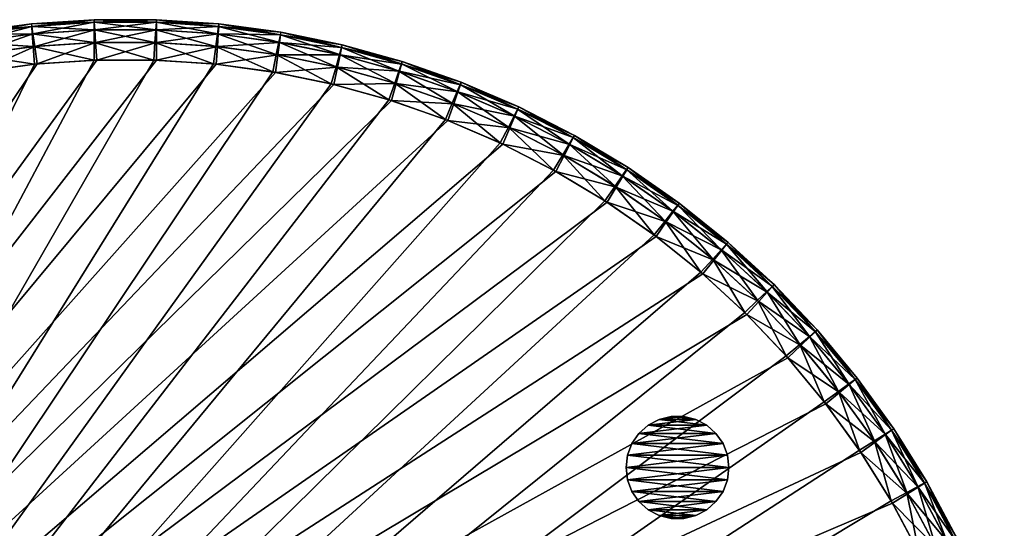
# Model space of a CAD drawing. Header units: inches. Extents: x -9 to 9, y -9 to 9.
# Tile 5 of 5: x -1 to 8.5, y 4 to 9. Entities that reach past the tile are written whole.
import ezdxf

# ---------------------------------------------------------------- set-up
doc = ezdxf.new("R2010")
doc.units = ezdxf.units.IN
doc.header["$LTSCALE"] = 0.03937
doc.header["$MEASUREMENT"] = 0
for name, color, linetype in [('A-FURN-3-ST', 150, 'Continuous'), ('A-FURN-3-ST-GD', 252, 'Continuous'), ('A-FURN-3-ST-SI', 160, 'Continuous')]:
    doc.layers.add(name, color=color, linetype=linetype)

msp = doc.modelspace()

# ---------------------------------------------------------------- meshes
at = {"layer": 'A-FURN-3-ST'}
mesh = msp.add_polyface(dxfattribs=at)
corners = [(-3.7392, 7.9427, 14.7254), (-3.7877, 8.0557, 14.6516), (-4.3229, 7.7816, 14.6516), (-4.1885, 7.519, 14.75), (-3.6714, 7.7846, 14.75), (-4.2669, 7.6721, 14.7254), (-3.1945, 8.177, 14.7254), (-3.2352, 8.293, 14.6516), (-3.1375, 8.0147, 14.75), (-2.6352, 8.374, 14.7254), (-2.668, 8.4925, 14.6516), (-2.5892, 8.2082, 14.75), (-2.0638, 8.5328, 14.7254), (-2.0886, 8.6532, 14.6516), (-2.0292, 8.3643, 14.75), (-1.4831, 8.6527, 14.7254), (-1.4996, 8.7745, 14.6516), (-1.4599, 8.4822, 14.75), (-0.8956, 8.7331, 14.7254), (-0.9039, 8.8557, 14.6516), (-0.8839, 8.5614, 14.75), (-0.304, 8.7736, 14.7254), (-0.304, 8.8965, 14.6516), (-0.304, 8.6015, 14.75), (-3.8168, 8.1234, 14.5287), (-4.3565, 7.8472, 14.5287), (-3.8265, 8.146, 14.3566), (-4.3677, 7.8691, 14.3566), (-3.2597, 8.3626, 14.5287), (-3.2678, 8.3858, 14.3566), (-2.6877, 8.5636, 14.5287), (-2.6943, 8.5873, 14.3566), (-2.1034, 8.7255, 14.5287), (-2.1084, 8.7495, 14.3566), (-1.5096, 8.8476, 14.5287), (-1.5129, 8.8719, 14.3566), (-0.9088, 8.9293, 14.5287), (-0.9105, 8.9538, 14.3566), (-0.304, 8.9703, 14.5287), (-0.304, 8.9949, 14.3566)]
mesh.append_faces([[corners[k] for k in face] for face in [(0, 1, 2), (3, 4, 5), (4, 0, 5), (0, 6, 1), (6, 7, 1), (4, 8, 0), (8, 6, 0), (6, 9, 7), (9, 10, 7), (8, 11, 6), (11, 9, 6), (9, 12, 10), (12, 13, 10), (11, 14, 9), (14, 12, 9), (12, 15, 13), (15, 16, 13), (14, 17, 12), (17, 15, 12), (15, 18, 16), (18, 19, 16), (17, 20, 15), (20, 18, 15), (18, 21, 19), (21, 22, 19), (20, 23, 18), (23, 21, 18), (1, 24, 25), (24, 26, 27), (1, 7, 24), (7, 28, 24), (24, 28, 26), (28, 29, 26), (7, 10, 28), (10, 30, 28), (28, 30, 29), (30, 31, 29), (10, 13, 30), (13, 32, 30), (30, 32, 31), (32, 33, 31), (13, 16, 32), (16, 34, 32), (32, 34, 33), (34, 35, 33), (16, 19, 34), (19, 36, 34), (34, 36, 35), (36, 37, 35), (19, 22, 36), (22, 38, 36), (36, 38, 37), (38, 39, 37)]])
mesh = msp.add_polyface(dxfattribs=at)
corners = [(-3.8153, 8.1241, 0.9712), (-4.3171, 7.7848, 0.8483), (-3.7817, 8.0585, 0.8483), (-4.3551, 7.848, 0.9712), (-3.8265, 8.146, 1.1433), (-3.2581, 8.3632, 0.9712), (-3.229, 8.2954, 0.8483), (-3.2679, 8.3858, 1.1433), (-2.6861, 8.5641, 0.9712), (-2.6617, 8.4945, 0.8483), (-2.6943, 8.5873, 1.1433), (-2.1018, 8.7259, 0.9712), (-2.0821, 8.6548, 0.8483), (-2.1084, 8.7496, 1.1433), (-1.5079, 8.8478, 0.9712), (-1.4931, 8.7756, 0.8483), (-1.5129, 8.8719, 1.1433), (-0.9072, 8.9295, 0.9712), (-0.8973, 8.8564, 0.8483), (-0.9105, 8.9538, 1.1433), (-0.3023, 8.9703, 0.9712), (-0.2973, 8.8968, 0.8483), (-0.304, 8.9949, 1.1433), (-0.8807, 8.7346, 0.7746), (-0.289, 8.7741, 0.7746), (-0.8575, 8.5641, 0.75), (-1.4684, 8.6552, 0.7746), (-1.4337, 8.4866, 0.75), (-2.0493, 8.5363, 0.7746), (-2.0034, 8.3705, 0.75), (-2.6209, 8.3785, 0.7746), (-2.5639, 8.2161, 0.75), (-3.1806, 8.1825, 0.7746), (-3.1127, 8.0243, 0.75), (-3.7257, 7.9491, 0.7746), (-3.6473, 7.7959, 0.75), (-4.2539, 7.6794, 0.7746), (-4.1653, 7.5318, 0.75)]
mesh.append_faces([[corners[k] for k in face] for face in [(0, 1, 2), (0, 3, 1), (4, 3, 0), (5, 2, 6), (5, 0, 2), (7, 0, 5), (7, 4, 0), (8, 6, 9), (8, 5, 6), (10, 5, 8), (10, 7, 5), (11, 9, 12), (11, 8, 9), (13, 8, 11), (13, 10, 8), (14, 12, 15), (14, 11, 12), (16, 11, 14), (16, 13, 11), (17, 15, 18), (17, 14, 15), (19, 14, 17), (19, 16, 14), (20, 18, 21), (20, 17, 18), (22, 17, 20), (22, 19, 17), (21, 18, 23), (24, 23, 25), (18, 26, 23), (18, 15, 26), (23, 27, 25), (23, 26, 27), (15, 28, 26), (15, 12, 28), (26, 29, 27), (26, 28, 29), (12, 30, 28), (12, 9, 30), (28, 31, 29), (28, 30, 31), (9, 32, 30), (9, 6, 32), (30, 33, 31), (30, 32, 33), (6, 34, 32), (6, 2, 34), (32, 35, 33), (32, 34, 35), (2, 36, 34), (2, 1, 36), (34, 37, 35), (34, 36, 37)]])
mesh = msp.add_polyface(dxfattribs=at)
corners = [(0.304, 8.9703, 0.9712), (-0.2973, 8.8968, 0.8483), (0.304, 8.8965, 0.8483), (-0.3023, 8.9703, 0.9712), (0.304, 8.9949, 1.1433), (-0.304, 8.9949, 1.1433), (0.9089, 8.9293, 0.9712), (0.9039, 8.8557, 0.8483), (0.9105, 8.9538, 1.1433), (1.5096, 8.8476, 0.9712), (1.4997, 8.7745, 0.8483), (1.5129, 8.8719, 1.1433), (2.1034, 8.7255, 0.9712), (2.0886, 8.6532, 0.8483), (2.1084, 8.7496, 1.1433), (2.6877, 8.5636, 0.9712), (2.668, 8.4925, 0.8483), (2.6943, 8.5873, 1.1433), (3.2597, 8.3626, 0.9712), (3.2353, 8.293, 0.8483), (3.2678, 8.3858, 1.1433), (3.8168, 8.1234, 0.9712), (3.8265, 8.146, 1.1433), (2.6352, 8.374, 0.7746), (3.1945, 8.177, 0.7746), (2.5893, 8.2082, 0.75), (2.0639, 8.5328, 0.7746), (2.0292, 8.3643, 0.75), (1.4831, 8.6527, 0.7746), (1.4599, 8.4822, 0.75), (0.8956, 8.7331, 0.7746), (0.884, 8.5614, 0.75), (0.304, 8.7736, 0.7746), (0.304, 8.6015, 0.75), (-0.289, 8.7741, 0.7746), (-0.2774, 8.6024, 0.75), (-0.8807, 8.7346, 0.7746), (-0.8575, 8.5641, 0.75)]
mesh.append_faces([[corners[k] for k in face] for face in [(0, 1, 2), (0, 3, 1), (4, 3, 0), (4, 5, 3), (6, 2, 7), (6, 0, 2), (8, 0, 6), (8, 4, 0), (9, 7, 10), (9, 6, 7), (11, 6, 9), (11, 8, 6), (12, 10, 13), (12, 9, 10), (14, 9, 12), (14, 11, 9), (15, 13, 16), (15, 12, 13), (17, 12, 15), (17, 14, 12), (18, 16, 19), (18, 15, 16), (20, 15, 18), (20, 17, 15), (21, 18, 19), (22, 18, 21), (22, 20, 18), (19, 23, 24), (19, 16, 23), (24, 23, 25), (16, 26, 23), (16, 13, 26), (23, 27, 25), (23, 26, 27), (13, 28, 26), (13, 10, 28), (26, 29, 27), (26, 28, 29), (10, 30, 28), (10, 7, 30), (28, 31, 29), (28, 30, 31), (7, 32, 30), (7, 2, 32), (30, 33, 31), (30, 32, 33), (2, 34, 32), (2, 1, 34), (32, 35, 33), (32, 34, 35), (1, 36, 34), (34, 37, 35)]])
mesh = msp.add_polyface(dxfattribs=at)
corners = [(-0.304, 8.7736, 14.7254), (0.289, 8.7741, 14.7254), (-0.304, 8.8965, 14.6516), (0.2974, 8.8968, 14.6516), (-0.304, 8.6015, 14.75), (0.2774, 8.6024, 14.75), (0.8807, 8.7346, 14.7254), (0.8973, 8.8564, 14.6516), (0.8575, 8.5641, 14.75), (1.4684, 8.6552, 14.7254), (1.4931, 8.7756, 14.6516), (1.4337, 8.4866, 14.75), (2.0494, 8.5363, 14.7254), (2.0822, 8.6548, 14.6516), (2.0034, 8.3705, 14.75), (2.621, 8.3785, 14.7254), (2.6617, 8.4945, 14.6516), (2.5639, 8.2161, 14.75), (3.1806, 8.1825, 14.7254), (3.2291, 8.2954, 14.6516), (3.1127, 8.0243, 14.75), (-0.304, 8.9703, 14.5287), (0.3023, 8.9703, 14.5287), (-0.304, 8.9949, 14.3566), (0.304, 8.9949, 14.3566), (0.9072, 8.9295, 14.5287), (0.9105, 8.9538, 14.3566), (1.508, 8.8478, 14.5287), (1.5129, 8.8719, 14.3566), (2.1019, 8.7259, 14.5287), (2.1084, 8.7495, 14.3566), (2.6861, 8.5641, 14.5287), (2.6943, 8.5873, 14.3566), (3.2582, 8.3632, 14.5287), (3.2678, 8.3858, 14.3566), (3.7817, 8.0585, 14.6516), (3.8153, 8.1241, 14.5287), (3.8265, 8.146, 14.3566)]
mesh.append_faces([[corners[k] for k in face] for face in [(0, 1, 2), (1, 3, 2), (4, 5, 0), (5, 1, 0), (1, 6, 3), (6, 7, 3), (5, 8, 1), (8, 6, 1), (6, 9, 7), (9, 10, 7), (8, 11, 6), (11, 9, 6), (9, 12, 10), (12, 13, 10), (11, 14, 9), (14, 12, 9), (12, 15, 13), (15, 16, 13), (14, 17, 12), (17, 15, 12), (15, 18, 16), (18, 19, 16), (17, 20, 15), (20, 18, 15), (2, 3, 21), (3, 22, 21), (21, 22, 23), (22, 24, 23), (3, 7, 22), (7, 25, 22), (22, 25, 24), (25, 26, 24), (7, 10, 25), (10, 27, 25), (25, 27, 26), (27, 28, 26), (10, 13, 27), (13, 29, 27), (27, 29, 28), (29, 30, 28), (13, 16, 29), (16, 31, 29), (29, 31, 30), (31, 32, 30), (16, 19, 31), (19, 33, 31), (31, 33, 32), (33, 34, 32), (19, 35, 33), (35, 36, 33), (33, 36, 34), (36, 37, 34)]])
mesh = msp.add_polyface(dxfattribs=at)
corners = [(-8.1276, 3.3183, 14.7254), (-7.885, 3.8594, 14.7254), (-8.2397, 3.3687, 14.6516), (-7.9935, 3.9173, 14.6516), (-7.9706, 3.2478, 14.75), (-7.7331, 3.7785, 14.75), (-7.6064, 4.383, 14.7254), (-7.7108, 4.448, 14.6516), (-7.4604, 4.2919, 14.75), (-7.2932, 4.8865, 14.7254), (-7.3929, 4.9584, 14.6516), (-7.1536, 4.7858, 14.75), (-6.9467, 5.3677, 14.7254), (-7.0413, 5.4462, 14.6516), (-6.8142, 5.2578, 14.75), (-8.0585, 3.952, 14.5287), (-7.7733, 4.487, 14.5287), (-8.0802, 3.9635, 14.3566), (-7.7942, 4.5, 14.3566), (-7.4527, 5.0015, 14.5287), (-7.4726, 5.0159, 14.3566), (-7.0981, 5.4933, 14.5287), (3.1127, 8.0243, 14.75), (2.5639, 8.2161, 14.75), (-7.2971, -4.564, 14.75), (2.0034, 8.3705, 14.75), (1.4337, 8.4866, 14.75), (0.8575, 8.5641, 14.75), (0.2774, 8.6024, 14.75), (-0.304, 8.6015, 14.75), (-0.8839, 8.5614, 14.75), (-1.4599, 8.4822, 14.75), (-2.0292, 8.3643, 14.75), (-2.5892, 8.2082, 14.75), (-3.1375, 8.0147, 14.75), (-3.6714, 7.7846, 14.75), (-4.1885, 7.519, 14.75), (-4.6866, 7.219, 14.75), (-5.1633, 6.8862, 14.75), (-5.6164, 6.5219, 14.75), (-6.0438, 6.1279, 14.75), (-6.4437, 5.7059, 14.75), (-8.1717, 2.7023, 14.75), (-8.3354, 2.1445, 14.75)]
mesh.append_faces([[corners[k] for k in face] for face in [(0, 1, 2), (1, 3, 2), (4, 5, 0), (5, 1, 0), (1, 6, 3), (6, 7, 3), (5, 8, 1), (8, 6, 1), (6, 9, 7), (9, 10, 7), (8, 11, 6), (11, 9, 6), (9, 12, 10), (12, 13, 10), (11, 14, 9), (14, 12, 9), (3, 7, 15), (7, 16, 15), (15, 16, 17), (16, 18, 17), (7, 10, 16), (10, 19, 16), (16, 19, 18), (19, 20, 18), (10, 13, 19), (13, 21, 19), (19, 21, 20), (22, 23, 24), (23, 25, 24), (25, 26, 24), (26, 27, 24), (27, 28, 24), (28, 29, 24), (29, 30, 24), (30, 31, 24), (31, 32, 24), (32, 33, 24), (33, 34, 24), (34, 35, 24), (35, 36, 24), (36, 37, 24), (37, 38, 24), (38, 39, 24), (39, 40, 24), (40, 41, 24), (41, 14, 24), (14, 11, 24), (11, 8, 24), (8, 5, 24), (5, 4, 24), (4, 42, 24), (42, 43, 24)]])
mesh = msp.add_polyface(dxfattribs=at)
corners = [(-8.0578, 3.9535, 0.9712), (-8.2372, 3.3749, 0.8483), (-7.9905, 3.9232, 0.8483), (-8.0802, 3.9635, 1.1433), (-8.3063, 3.4005, 0.9712), (-7.7725, 4.4884, 0.9712), (-7.7074, 4.4537, 0.8483), (-7.7942, 4.5, 1.1433), (-7.4518, 5.0029, 0.9712), (-7.3892, 4.9639, 0.8483), (-7.4727, 5.0159, 1.1433), (-7.097, 5.4946, 0.9712), (-7.117, 5.5089, 1.1433), (-7.0372, 5.4514, 0.8483), (-7.2849, 4.8989, 0.7746), (-6.9375, 5.3795, 0.7746), (-7.1388, 4.8079, 0.75), (-6.798, 5.2788, 0.75), (-7.599, 4.3959, 0.7746), (-7.4471, 4.3149, 0.75), (-7.8784, 3.8729, 0.7746), (-7.7214, 3.8023, 0.75), (-8.1219, 3.3322, 0.7746), (-7.9605, 3.2724, 0.75), (-8.1633, 2.7275, 0.75), (3.1375, 8.0147, 0.75), (2.5893, 8.2082, 0.75), (-8.2583, -2.4248, 0.75), (2.0292, 8.3643, 0.75), (1.4599, 8.4822, 0.75), (0.884, 8.5614, 0.75), (0.304, 8.6015, 0.75), (-0.2774, 8.6024, 0.75), (-0.8575, 8.5641, 0.75), (-1.4337, 8.4866, 0.75), (-2.0034, 8.3705, 0.75), (-2.5639, 8.2161, 0.75), (-3.1127, 8.0243, 0.75), (-3.6473, 7.7959, 0.75), (-4.1653, 7.5318, 0.75), (-4.6643, 7.2335, 0.75), (-5.142, 6.9021, 0.75), (-5.5962, 6.5392, 0.75), (-6.0249, 6.1465, 0.75), (-6.4261, 5.7257, 0.75)]
mesh.append_faces([[corners[k] for k in face] for face in [(0, 1, 2), (3, 4, 0), (5, 2, 6), (5, 0, 2), (7, 0, 5), (7, 3, 0), (8, 6, 9), (8, 5, 6), (10, 5, 8), (10, 7, 5), (11, 8, 9), (12, 10, 8), (13, 9, 14), (15, 16, 17), (15, 14, 16), (9, 18, 14), (9, 6, 18), (14, 19, 16), (14, 18, 19), (6, 20, 18), (6, 2, 20), (18, 21, 19), (18, 20, 21), (2, 22, 20), (2, 1, 22), (20, 23, 21), (20, 22, 23), (22, 24, 23), (25, 26, 27), (26, 28, 27), (28, 29, 27), (29, 30, 27), (30, 31, 27), (31, 32, 27), (32, 33, 27), (33, 34, 27), (34, 35, 27), (35, 36, 27), (36, 37, 27), (37, 38, 27), (38, 39, 27), (39, 40, 27), (40, 41, 27), (41, 42, 27), (42, 43, 27), (43, 44, 27), (44, 17, 27), (17, 16, 27), (16, 19, 27), (19, 21, 27), (21, 23, 27), (23, 24, 27)]])
mesh = msp.add_polyface(dxfattribs=at)
corners = [(3.8168, 8.1234, 0.9712), (3.2353, 8.293, 0.8483), (3.7878, 8.0557, 0.8483), (4.3565, 7.8472, 0.9712), (4.3229, 7.7816, 0.8483), (4.3677, 7.8691, 1.1433), (3.8265, 8.146, 1.1433), (4.8764, 7.5352, 0.9712), (4.8384, 7.472, 0.8483), (4.889, 7.5563, 1.1433), (5.3739, 7.1888, 0.9712), (5.3318, 7.1283, 0.8483), (5.388, 7.209, 1.1433), (5.847, 6.8096, 0.9712), (5.8624, 6.8288, 1.1433), (5.8009, 6.7521, 0.8483), (5.2616, 7.0274, 0.7746), (5.724, 6.6562, 0.7746), (5.1633, 6.8862, 0.75), (5.6164, 6.5219, 0.75), (4.7752, 7.3666, 0.7746), (4.6866, 7.219, 0.75), (4.267, 7.6722, 0.7746), (4.1886, 7.519, 0.75), (3.7393, 7.9427, 0.7746), (3.6714, 7.7846, 0.75), (3.1945, 8.177, 0.7746), (3.1375, 8.0147, 0.75), (2.5893, 8.2082, 0.75), (8.5484, 1.002, 0.75), (8.4612, 1.5769, 0.75), (-8.2583, -2.4248, 0.75), (8.3355, 2.1445, 0.75), (8.1717, 2.7023, 0.75), (7.9706, 3.2478, 0.75), (7.7332, 3.7785, 0.75), (7.4604, 4.2919, 0.75), (7.1537, 4.7858, 0.75), (6.8143, 5.2578, 0.75), (6.4438, 5.7059, 0.75), (6.0439, 6.1279, 0.75)]
mesh.append_faces([[corners[k] for k in face] for face in [(0, 1, 2), (3, 2, 4), (3, 0, 2), (5, 0, 3), (5, 6, 0), (7, 4, 8), (7, 3, 4), (9, 3, 7), (9, 5, 3), (10, 8, 11), (10, 7, 8), (12, 7, 10), (12, 9, 7), (13, 10, 11), (14, 12, 10), (15, 16, 17), (15, 11, 16), (17, 18, 19), (17, 16, 18), (11, 20, 16), (11, 8, 20), (16, 21, 18), (16, 20, 21), (8, 22, 20), (8, 4, 22), (20, 23, 21), (20, 22, 23), (4, 24, 22), (4, 2, 24), (22, 25, 23), (22, 24, 25), (2, 26, 24), (2, 1, 26), (24, 27, 25), (24, 26, 27), (26, 28, 27), (29, 30, 31), (30, 32, 31), (32, 33, 31), (33, 34, 31), (34, 35, 31), (35, 36, 31), (36, 37, 31), (37, 38, 31), (38, 39, 31), (39, 40, 31), (40, 19, 31), (19, 18, 31), (18, 21, 31), (21, 23, 31), (23, 25, 31), (25, 27, 31)]])
mesh = msp.add_polyface(dxfattribs=at)
corners = [(3.1806, 8.1825, 14.7254), (3.7258, 7.9491, 14.7254), (3.2291, 8.2954, 14.6516), (3.7817, 8.0585, 14.6516), (3.1127, 8.0243, 14.75), (3.6474, 7.7959, 14.75), (4.2539, 7.6794, 14.7254), (4.3171, 7.7848, 14.6516), (4.1653, 7.5319, 14.75), (4.7626, 7.3747, 14.7254), (4.8328, 7.4756, 14.6516), (4.6643, 7.2335, 14.75), (5.2496, 7.0364, 14.7254), (5.3265, 7.1323, 14.6516), (5.142, 6.9021, 14.75), (5.7127, 6.6659, 14.7254), (5.7958, 6.7564, 14.6516), (5.5962, 6.5392, 14.75), (6.1496, 6.265, 14.7254), (6.0249, 6.1465, 14.75), (3.8153, 8.1241, 14.5287), (4.3551, 7.848, 14.5287), (3.8265, 8.146, 14.3566), (4.3677, 7.8691, 14.3566), (4.875, 7.5361, 14.5287), (4.889, 7.5563, 14.3566), (5.3726, 7.1898, 14.5287), (5.388, 7.209, 14.3566), (5.8457, 6.8107, 14.5287), (5.8624, 6.8288, 14.3566), (6.2387, 6.3497, 14.6516), (6.2922, 6.4005, 14.5287), (7.7215, 3.8024, 14.75), (7.4472, 4.3149, 14.75), (-7.2971, -4.564, 14.75), (7.1389, 4.8079, 14.75), (6.798, 5.2788, 14.75), (6.4261, 5.7257, 14.75)]
mesh.append_faces([[corners[k] for k in face] for face in [(0, 1, 2), (1, 3, 2), (4, 5, 0), (5, 1, 0), (1, 6, 3), (6, 7, 3), (5, 8, 1), (8, 6, 1), (6, 9, 7), (9, 10, 7), (8, 11, 6), (11, 9, 6), (9, 12, 10), (12, 13, 10), (11, 14, 9), (14, 12, 9), (12, 15, 13), (15, 16, 13), (14, 17, 12), (17, 15, 12), (15, 18, 16), (17, 19, 15), (19, 18, 15), (3, 7, 20), (7, 21, 20), (20, 21, 22), (21, 23, 22), (7, 10, 21), (10, 24, 21), (21, 24, 23), (24, 25, 23), (10, 13, 24), (13, 26, 24), (24, 26, 25), (26, 27, 25), (13, 16, 26), (16, 28, 26), (26, 28, 27), (28, 29, 27), (16, 30, 28), (28, 31, 29), (32, 33, 34), (33, 35, 34), (35, 36, 34), (36, 37, 34), (37, 19, 34), (19, 17, 34), (17, 14, 34), (14, 11, 34), (11, 8, 34), (8, 5, 34), (5, 4, 34)]])
mesh = msp.add_polyface(dxfattribs=at)
corners = [(5.847, 6.8096, 0.9712), (5.3318, 7.1283, 0.8483), (5.8009, 6.7521, 0.8483), (5.8624, 6.8288, 1.1433), (5.3739, 7.1888, 0.9712), (6.2934, 6.3994, 0.9712), (6.2435, 6.3451, 0.8483), (6.31, 6.4175, 1.1433), (6.711, 5.9599, 0.9712), (6.6576, 5.9091, 0.8483), (6.7289, 5.9768, 1.1433), (7.0981, 5.4933, 0.9712), (7.0413, 5.4462, 0.8483), (7.117, 5.509, 1.1433), (7.4527, 5.0015, 0.9712), (7.3929, 4.9584, 0.8483), (7.4727, 5.0159, 1.1433), (7.7734, 4.487, 0.9712), (7.7108, 4.448, 0.8483), (7.7942, 4.5, 1.1433), (8.0586, 3.952, 0.9712), (7.9935, 3.9173, 0.8483), (8.0802, 3.9635, 1.1433), (8.307, 3.3989, 0.9712), (8.3294, 3.409, 1.1433), (8.2397, 3.3687, 0.8483), (7.885, 3.8595, 0.7746), (7.6065, 4.383, 0.7746), (7.4604, 4.2919, 0.75), (7.7332, 3.7785, 0.75), (7.2932, 4.8865, 0.7746), (7.1537, 4.7858, 0.75), (6.9467, 5.3677, 0.7746), (6.8143, 5.2578, 0.75), (6.5685, 5.8244, 0.7746), (6.4438, 5.7059, 0.75), (6.1603, 6.2546, 0.7746), (6.0439, 6.1279, 0.75), (5.724, 6.6562, 0.7746), (5.6164, 6.5219, 0.75)]
mesh.append_faces([[corners[k] for k in face] for face in [(0, 1, 2), (3, 4, 0), (5, 2, 6), (5, 0, 2), (7, 0, 5), (7, 3, 0), (8, 6, 9), (8, 5, 6), (10, 5, 8), (10, 7, 5), (11, 9, 12), (11, 8, 9), (13, 8, 11), (13, 10, 8), (14, 12, 15), (14, 11, 12), (16, 11, 14), (16, 13, 11), (17, 15, 18), (17, 14, 15), (19, 14, 17), (19, 16, 14), (20, 18, 21), (20, 17, 18), (22, 17, 20), (22, 19, 17), (23, 20, 21), (24, 22, 20), (25, 21, 26), (21, 27, 26), (21, 18, 27), (26, 28, 29), (26, 27, 28), (18, 30, 27), (18, 15, 30), (27, 31, 28), (27, 30, 31), (15, 32, 30), (15, 12, 32), (30, 33, 31), (30, 32, 33), (12, 34, 32), (12, 9, 34), (32, 35, 33), (32, 34, 35), (9, 36, 34), (9, 6, 36), (34, 37, 35), (34, 36, 37), (6, 38, 36), (6, 2, 38), (36, 39, 37), (36, 38, 39)]])
mesh = msp.add_polyface(dxfattribs=at)
corners = [(6.1496, 6.265, 14.7254), (6.2387, 6.3497, 14.6516), (5.7958, 6.7564, 14.6516), (6.5586, 5.8356, 14.7254), (6.6532, 5.9141, 14.6516), (6.0249, 6.1465, 14.75), (6.4261, 5.7257, 14.75), (6.9375, 5.3795, 14.7254), (7.0372, 5.4514, 14.6516), (6.798, 5.2788, 14.75), (7.2849, 4.8989, 14.7254), (7.3892, 4.9639, 14.6516), (7.1389, 4.8079, 14.75), (7.599, 4.3959, 14.7254), (7.7075, 4.4537, 14.6516), (7.4472, 4.3149, 14.75), (7.8784, 3.8729, 14.7254), (7.9906, 3.9232, 14.6516), (7.7215, 3.8024, 14.75), (8.1219, 3.3322, 14.7254), (8.2372, 3.3749, 14.6516), (7.9606, 3.2724, 14.75), (6.2922, 6.4005, 14.5287), (5.8457, 6.8107, 14.5287), (6.31, 6.4175, 14.3566), (5.8624, 6.8288, 14.3566), (6.7099, 5.9612, 14.5287), (6.7289, 5.9768, 14.3566), (7.0971, 5.4946, 14.5287), (7.117, 5.509, 14.3566), (7.4518, 5.0029, 14.5287), (7.4727, 5.0159, 14.3566), (7.7726, 4.4884, 14.5287), (7.7942, 4.5, 14.3566), (8.0578, 3.9535, 14.5287), (8.0802, 3.9635, 14.3566), (8.3063, 3.4005, 14.5287), (8.3294, 3.409, 14.3566), (8.4462, 2.8111, 14.6516), (8.517, 2.832, 14.5287)]
mesh.append_faces([[corners[k] for k in face] for face in [(0, 1, 2), (0, 3, 1), (3, 4, 1), (5, 6, 0), (6, 3, 0), (3, 7, 4), (7, 8, 4), (6, 9, 3), (9, 7, 3), (7, 10, 8), (10, 11, 8), (9, 12, 7), (12, 10, 7), (10, 13, 11), (13, 14, 11), (12, 15, 10), (15, 13, 10), (13, 16, 14), (16, 17, 14), (15, 18, 13), (18, 16, 13), (16, 19, 17), (19, 20, 17), (18, 21, 16), (21, 19, 16), (1, 22, 23), (22, 24, 25), (1, 4, 22), (4, 26, 22), (22, 26, 24), (26, 27, 24), (4, 8, 26), (8, 28, 26), (26, 28, 27), (28, 29, 27), (8, 11, 28), (11, 30, 28), (28, 30, 29), (30, 31, 29), (11, 14, 30), (14, 32, 30), (30, 32, 31), (32, 33, 31), (14, 17, 32), (17, 34, 32), (32, 34, 33), (34, 35, 33), (17, 20, 34), (20, 36, 34), (34, 36, 35), (36, 37, 35), (20, 38, 36), (36, 39, 37)]])
at = {"layer": 'A-FURN-3-ST-GD'}
mesh = msp.add_polyface(dxfattribs=at)
corners = [(5.8701, 4.6383, 0), (5.8556, 4.758, 0), (5.8701, 4.6383, 0.75), (5.8556, 4.758, 0.75), (5.8556, 4.5186, 0), (5.8556, 4.5186, 0.75), (5.8129, 4.4059, 0), (5.8129, 4.4059, 0.75), (5.7444, 4.3067, 0), (5.7444, 4.3067, 0.75), (5.6542, 4.2268, 0), (5.6542, 4.2268, 0.75), (5.5475, 4.1708, 0), (5.5475, 4.1708, 0.75), (5.4304, 4.1419, 0), (5.4304, 4.1419, 0.75), (5.3099, 4.1419, 0), (5.3099, 4.1419, 0.75), (5.1928, 4.1708, 0), (5.1928, 4.1708, 0.75), (5.0861, 4.2268, 0), (5.0861, 4.2268, 0.75), (4.9959, 4.3067, 0), (4.9959, 4.3067, 0.75), (4.9274, 4.4059, 0), (4.9274, 4.4059, 0.75), (4.8847, 4.5186, 0), (4.8847, 4.5186, 0.75), (4.8701, 4.6383, 0), (4.8701, 4.6383, 0.75), (4.8847, 4.758, 0), (4.8847, 4.758, 0.75), (4.9274, 4.8707, 0), (4.9274, 4.8707, 0.75), (4.9959, 4.9699, 0), (4.9959, 4.9699, 0.75), (5.0861, 5.0498, 0), (5.0861, 5.0498, 0.75), (5.1928, 5.1058, 0), (5.1928, 5.1058, 0.75), (5.3099, 5.1347, 0), (5.3099, 5.1347, 0.75), (5.4304, 5.1347, 0), (5.4304, 5.1347, 0.75), (5.5475, 5.1058, 0), (5.5475, 5.1058, 0.75), (5.6542, 5.0498, 0), (5.6542, 5.0498, 0.75), (5.7444, 4.9699, 0), (5.7444, 4.9699, 0.75), (5.8129, 4.8707, 0), (5.8129, 4.8707, 0.75)]
mesh.append_faces([[corners[k] for k in face] for face in [(0, 1, 2), (2, 1, 3), (4, 0, 5), (5, 0, 2), (6, 4, 7), (7, 4, 5), (8, 6, 9), (9, 6, 7), (10, 8, 11), (11, 8, 9), (12, 10, 13), (13, 10, 11), (14, 12, 15), (15, 12, 13), (16, 14, 17), (17, 14, 15), (18, 16, 19), (19, 16, 17), (20, 18, 21), (21, 18, 19), (22, 20, 23), (23, 20, 21), (24, 22, 25), (25, 22, 23), (26, 24, 27), (27, 24, 25), (28, 26, 29), (29, 26, 27), (30, 28, 31), (31, 28, 29), (32, 30, 33), (33, 30, 31), (34, 32, 35), (35, 32, 33), (36, 34, 37), (37, 34, 35), (38, 36, 39), (39, 36, 37), (40, 38, 41), (41, 38, 39), (42, 40, 43), (43, 40, 41), (44, 42, 45), (45, 42, 43), (46, 44, 47), (47, 44, 45), (48, 46, 49), (49, 46, 47), (50, 48, 51), (51, 48, 49), (1, 50, 3), (3, 50, 51)]])
mesh.append_faces([[corners[k] for k in face] for face in [(15, 19, 17), (41, 45, 43), (42, 38, 40), (16, 12, 14)]], dxfattribs={"vtx0": -1})
mesh.append_faces([[corners[k] for k in face] for face in [(51, 33, 3), (3, 31, 2), (2, 29, 5), (5, 27, 7), (7, 25, 9), (9, 23, 11), (11, 21, 13), (13, 19, 15), (33, 51, 35), (35, 49, 37), (37, 47, 39), (39, 45, 41), (1, 30, 50), (50, 32, 48), (48, 34, 46), (46, 36, 44), (44, 38, 42), (30, 1, 28), (28, 0, 26), (26, 4, 24), (24, 6, 22), (22, 8, 20), (20, 10, 18), (18, 12, 16)]], dxfattribs={"vtx0": -1, "vtx1": -1})
mesh.append_faces([[corners[k] for k in face] for face in [(3, 33, 31), (2, 31, 29), (5, 29, 27), (7, 27, 25), (9, 25, 23), (11, 23, 21), (13, 21, 19), (35, 51, 49), (37, 49, 47), (39, 47, 45), (50, 30, 32), (48, 32, 34), (46, 34, 36), (44, 36, 38), (28, 1, 0), (26, 0, 4), (24, 4, 6), (22, 6, 8), (20, 8, 10), (18, 10, 12)]], dxfattribs={"vtx0": -1, "vtx2": -1})
at = {"layer": 'A-FURN-3-ST-SI'}
mesh = msp.add_polyface(dxfattribs=at)
corners = [(-3.8265, 8.146, 11.95), (-3.2679, 8.3858, 11.95), (-3.2678, 8.3858, 14.3566), (-2.6943, 8.5873, 14.3566), (-2.6943, 8.5872, 11.95), (-2.1084, 8.7495, 14.3566), (-2.1084, 8.7495, 11.95), (-1.5129, 8.8719, 14.3566), (-1.5129, 8.8719, 11.95), (-0.9105, 8.9538, 14.3566), (-0.9105, 8.9538, 11.95), (-0.304, 8.9949, 14.3566), (-0.304, 8.9949, 11.95), (0.304, 8.9949, 14.3566), (-3.8265, 8.146, 9.15), (-3.2678, 8.3858, 9.15), (-2.6943, 8.5873, 9.15), (-2.1084, 8.7496, 9.15), (-1.5129, 8.8719, 9.15), (-0.9105, 8.9538, 9.15), (-0.304, 8.9949, 9.15), (0.304, 8.9949, 11.95), (-3.8265, 8.146, 6.35), (-3.2679, 8.3858, 6.35), (-2.6943, 8.5873, 6.35), (-2.1084, 8.7495, 6.35), (-1.5129, 8.8719, 6.35), (-0.9105, 8.9538, 6.35), (-0.304, 8.9949, 6.35), (0.304, 8.9949, 9.15), (-3.2679, 8.3858, 3.55), (-2.6943, 8.5873, 3.55), (-2.1084, 8.7496, 3.55), (-1.5129, 8.8719, 3.55), (-0.9105, 8.9538, 3.55), (-0.304, 8.9949, 3.55), (0.304, 8.9949, 6.35), (-3.2679, 8.3858, 1.1433), (-3.8265, 8.146, 1.1433), (-2.6943, 8.5873, 1.1433), (-2.1084, 8.7496, 1.1433), (-1.5129, 8.8719, 1.1433), (-0.9105, 8.9538, 1.1433), (-0.304, 8.9949, 1.1433), (0.304, 8.9949, 3.55)]
mesh.append_faces([[corners[k] for k in face] for face in [(0, 1, 2), (2, 1, 3), (1, 4, 3), (3, 4, 5), (4, 6, 5), (5, 6, 7), (6, 8, 7), (7, 8, 9), (8, 10, 9), (9, 10, 11), (10, 12, 11), (11, 12, 13), (14, 15, 1), (1, 15, 4), (15, 16, 4), (4, 16, 6), (16, 17, 6), (6, 17, 8), (17, 18, 8), (8, 18, 10), (18, 19, 10), (10, 19, 12), (19, 20, 12), (12, 20, 21), (22, 23, 15), (15, 23, 16), (23, 24, 16), (16, 24, 17), (24, 25, 17), (17, 25, 18), (25, 26, 18), (18, 26, 19), (26, 27, 19), (19, 27, 20), (27, 28, 20), (20, 28, 29), (23, 30, 24), (30, 31, 24), (32, 25, 31), (25, 24, 31), (25, 32, 26), (32, 33, 26), (26, 33, 27), (33, 34, 27), (27, 34, 28), (34, 35, 28), (28, 35, 36), (37, 30, 38), (30, 37, 31), (37, 39, 31), (31, 39, 32), (39, 40, 32), (32, 40, 33), (40, 41, 33), (42, 34, 41), (34, 33, 41), (34, 42, 35), (42, 43, 35), (35, 43, 44)]])
mesh = msp.add_polyface(dxfattribs=at)
corners = [(-0.304, 8.9949, 11.95), (0.304, 8.9949, 11.95), (0.304, 8.9949, 14.3566), (0.9105, 8.9538, 14.3566), (0.9105, 8.9538, 11.95), (1.5129, 8.8719, 14.3566), (1.5129, 8.8719, 11.95), (2.1084, 8.7495, 14.3566), (2.1084, 8.7495, 11.95), (2.6943, 8.5873, 14.3566), (2.6943, 8.5873, 11.95), (3.2678, 8.3858, 14.3566), (3.2678, 8.3858, 11.95), (3.8265, 8.146, 14.3566), (-0.304, 8.9949, 9.15), (0.304, 8.9949, 9.15), (0.9105, 8.9538, 9.15), (1.5129, 8.8719, 9.15), (2.1084, 8.7496, 9.15), (2.6943, 8.5873, 9.15), (3.2678, 8.3858, 9.15), (3.8265, 8.146, 11.95), (-0.304, 8.9949, 6.35), (0.304, 8.9949, 6.35), (0.9105, 8.9538, 6.35), (1.5129, 8.8719, 6.35), (2.1084, 8.7496, 6.35), (2.6943, 8.5873, 6.35), (3.2678, 8.3858, 6.35), (3.8265, 8.146, 9.15), (-0.304, 8.9949, 3.55), (0.304, 8.9949, 3.55), (0.9105, 8.9538, 3.55), (1.5129, 8.8719, 3.55), (2.1084, 8.7496, 3.55), (2.6943, 8.5873, 3.55), (3.2678, 8.3858, 3.55), (-0.304, 8.9949, 1.1433), (0.304, 8.9949, 1.1433), (0.9105, 8.9538, 1.1433), (1.5129, 8.8719, 1.1433), (2.1084, 8.7496, 1.1433), (2.6943, 8.5873, 1.1433), (3.2678, 8.3858, 1.1433)]
mesh.append_faces([[corners[k] for k in face] for face in [(0, 1, 2), (2, 1, 3), (1, 4, 3), (3, 4, 5), (4, 6, 5), (5, 6, 7), (6, 8, 7), (7, 8, 9), (8, 10, 9), (9, 10, 11), (10, 12, 11), (11, 12, 13), (14, 15, 1), (1, 15, 4), (15, 16, 4), (4, 16, 6), (16, 17, 6), (6, 17, 8), (17, 18, 8), (8, 18, 10), (18, 19, 10), (10, 19, 12), (19, 20, 12), (12, 20, 21), (22, 23, 15), (15, 23, 16), (23, 24, 16), (16, 24, 17), (24, 25, 17), (17, 25, 18), (25, 26, 18), (18, 26, 19), (26, 27, 19), (19, 27, 20), (27, 28, 20), (20, 28, 29), (30, 31, 23), (23, 31, 24), (31, 32, 24), (24, 32, 25), (32, 33, 25), (25, 33, 26), (33, 34, 26), (35, 27, 34), (27, 26, 34), (27, 35, 28), (35, 36, 28), (37, 38, 31), (31, 38, 32), (38, 39, 32), (40, 33, 39), (33, 32, 39), (33, 40, 34), (40, 41, 34), (34, 41, 35), (41, 42, 35), (35, 42, 36), (42, 43, 36)]])
mesh = msp.add_polyface(dxfattribs=at)
corners = [(3.2678, 8.3858, 11.95), (3.8265, 8.146, 11.95), (3.8265, 8.146, 14.3566), (4.3677, 7.8691, 14.3566), (4.3677, 7.8691, 11.95), (4.889, 7.5563, 14.3566), (4.889, 7.5563, 11.95), (5.388, 7.209, 14.3566), (5.388, 7.209, 11.95), (5.8624, 6.8288, 14.3566), (5.8624, 6.8288, 11.95), (6.31, 6.4175, 14.3566), (6.31, 6.4175, 11.95), (3.2678, 8.3858, 9.15), (3.8265, 8.146, 9.15), (4.3677, 7.8691, 9.15), (4.889, 7.5563, 9.15), (5.388, 7.209, 9.15), (5.8624, 6.8288, 9.15), (6.31, 6.4175, 9.15), (3.2678, 8.3858, 6.35), (3.8265, 8.146, 6.35), (4.3677, 7.8691, 6.35), (4.889, 7.5563, 6.35), (5.388, 7.209, 6.35), (5.8624, 6.8288, 6.35), (6.31, 6.4175, 6.35), (6.7289, 5.9769, 9.15), (3.2678, 8.3858, 3.55), (3.8265, 8.146, 3.55), (4.3677, 7.8691, 3.55), (4.889, 7.5563, 3.55), (5.388, 7.209, 3.55), (5.8624, 6.8288, 3.55), (6.31, 6.4175, 3.55), (6.7289, 5.9769, 6.35), (3.8265, 8.146, 1.1433), (3.2678, 8.3858, 1.1433), (4.3677, 7.8691, 1.1433), (4.889, 7.5563, 1.1433), (5.388, 7.209, 1.1433), (5.8624, 6.8288, 1.1433), (6.31, 6.4175, 1.1433)]
mesh.append_faces([[corners[k] for k in face] for face in [(0, 1, 2), (2, 1, 3), (1, 4, 3), (3, 4, 5), (4, 6, 5), (5, 6, 7), (6, 8, 7), (7, 8, 9), (8, 10, 9), (9, 10, 11), (10, 12, 11), (13, 14, 1), (1, 14, 4), (14, 15, 4), (4, 15, 6), (15, 16, 6), (6, 16, 8), (16, 17, 8), (8, 17, 10), (17, 18, 10), (10, 18, 12), (18, 19, 12), (20, 21, 14), (14, 21, 15), (21, 22, 15), (15, 22, 16), (22, 23, 16), (24, 17, 23), (17, 16, 23), (17, 24, 18), (24, 25, 18), (18, 25, 19), (25, 26, 19), (19, 26, 27), (20, 28, 21), (28, 29, 21), (21, 29, 22), (29, 30, 22), (22, 30, 23), (30, 31, 23), (23, 31, 24), (31, 32, 24), (24, 32, 25), (32, 33, 25), (25, 33, 26), (33, 34, 26), (26, 34, 35), (36, 29, 37), (29, 28, 37), (29, 36, 30), (36, 38, 30), (30, 38, 31), (38, 39, 31), (31, 39, 32), (39, 40, 32), (32, 40, 33), (40, 41, 33), (42, 34, 41), (34, 33, 41)]])
mesh = msp.add_polyface(dxfattribs=at)
corners = [(6.31, 6.4175, 14.3566), (6.31, 6.4175, 11.95), (6.7289, 5.9768, 14.3566), (6.7289, 5.9768, 11.95), (7.117, 5.509, 14.3566), (7.117, 5.509, 11.95), (7.4727, 5.0159, 14.3566), (7.4727, 5.0159, 11.95), (7.7942, 4.5, 14.3566), (7.7942, 4.5, 11.95), (8.0802, 3.9635, 14.3566), (8.0802, 3.9635, 11.95), (8.3294, 3.409, 14.3566), (8.3294, 3.409, 11.95), (6.31, 6.4175, 9.15), (6.7289, 5.9769, 9.15), (7.117, 5.509, 9.15), (7.4727, 5.0159, 9.15), (7.7942, 4.5, 9.15), (8.0802, 3.9635, 9.15), (8.3294, 3.409, 9.15), (6.31, 6.4175, 6.35), (6.7289, 5.9769, 6.35), (7.117, 5.509, 6.35), (7.4727, 5.0159, 6.35), (7.7942, 4.5, 6.35), (8.0802, 3.9635, 6.35), (8.3294, 3.409, 6.35), (6.31, 6.4175, 3.55), (6.7289, 5.9769, 3.55), (7.117, 5.509, 3.55), (7.4727, 5.0159, 3.55), (7.7942, 4.5, 3.55), (8.0802, 3.9635, 3.55), (8.3294, 3.409, 3.55), (6.31, 6.4175, 1.1433), (6.7289, 5.9768, 1.1433), (7.117, 5.509, 1.1433), (7.4727, 5.0159, 1.1433), (7.7942, 4.5, 1.1433), (8.0802, 3.9635, 1.1433), (8.3294, 3.409, 1.1433)]
mesh.append_faces([[corners[k] for k in face] for face in [(0, 1, 2), (1, 3, 2), (2, 3, 4), (3, 5, 4), (4, 5, 6), (5, 7, 6), (6, 7, 8), (7, 9, 8), (8, 9, 10), (9, 11, 10), (10, 11, 12), (11, 13, 12), (1, 14, 3), (14, 15, 3), (3, 15, 5), (15, 16, 5), (5, 16, 7), (16, 17, 7), (7, 17, 9), (17, 18, 9), (9, 18, 11), (18, 19, 11), (11, 19, 13), (19, 20, 13), (21, 22, 15), (23, 15, 22), (23, 16, 15), (16, 24, 17), (16, 23, 24), (17, 24, 18), (24, 25, 18), (18, 25, 19), (25, 26, 19), (19, 26, 20), (26, 27, 20), (28, 29, 22), (22, 29, 23), (29, 30, 23), (31, 24, 30), (24, 23, 30), (24, 31, 25), (31, 32, 25), (25, 32, 26), (32, 33, 26), (26, 33, 27), (33, 34, 27), (28, 35, 29), (35, 36, 29), (29, 36, 30), (36, 37, 30), (30, 37, 31), (37, 38, 31), (31, 38, 32), (38, 39, 32), (32, 39, 33), (39, 40, 33), (33, 40, 34), (40, 41, 34)]])

doc.saveas('drawing.dxf')
